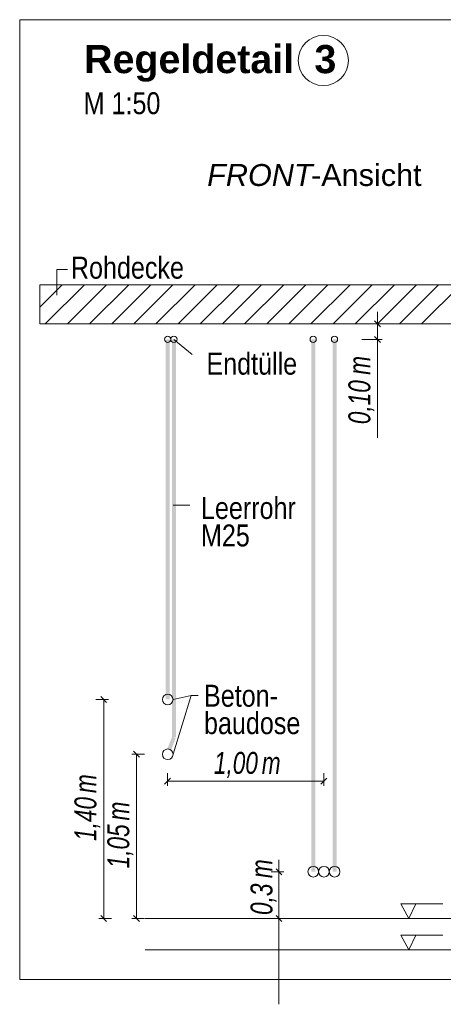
# Model space of a CAD drawing. Extents: x -620 to 3480, y 62 to 1102.
# Tile 117 of 256: x 128 to 155, y 693 to 756. Entities that reach past the tile are written whole.
import ezdxf
from ezdxf.lldxf.tags import DXFTag

# ---------------------------------------------------------------- set-up
doc = ezdxf.new("R2010")
doc.units = 0
doc.layers.get('0').update_dxf_attribs({"lineweight": 13})
for name, color, linetype, lineweight, true_color in [('E_Aussparung Bemaßung-A06G9STT8I', 5, 'Continuous', 9, 0x0000ff), ('E_Betonbaudose', 1, 'Continuous', 13, 0xff0000), ('E_Detail_Beschriftung', 7, 'Continuous', 13, 0x009900), ('E_Detail_Wandschraffur', 7, 'Continuous', 5, 0xc0c0c0), ('E_Leerrohr Beschriftung', 1, 'Continuous', 9, 0xff0000)]:
    doc.layers.add(name, color=color, linetype=linetype, lineweight=lineweight, true_color=true_color)
doc.layers.add('E_Detail_Linie_Text_Bem', color=7, linetype='Continuous', lineweight=13)
doc.styles.get("Standard").update_dxf_attribs({"font": 'ARIALN.TTF'})
tags = doc.linetypes.add('fein_strichliert', pattern=[4, 1, -2, 1]).pattern_tags.tags
tags[8:9] = [DXFTag(74, 4), DXFTag(75, 0), DXFTag(340, '0'), DXFTag(46, 0.0), DXFTag(50, 0.0), DXFTag(44, 0.0), DXFTag(45, 0.0)]
tags[6:7] = [DXFTag(74, 4), DXFTag(75, 0), DXFTag(340, '0'), DXFTag(46, 0.0), DXFTag(50, 0.0), DXFTag(44, 0.0), DXFTag(45, 0.0)]
tags[4:5] = [DXFTag(74, 4), DXFTag(75, 0), DXFTag(340, '0'), DXFTag(46, 0.0), DXFTag(50, 0.0), DXFTag(44, 0.0), DXFTag(45, 0.0)]
tags = doc.linetypes.add('fein_strichliert-A06G9STX8I', pattern=[4, 1, -2, 1]).pattern_tags.tags
tags[8:9] = [DXFTag(74, 4), DXFTag(75, 0), DXFTag(340, '0'), DXFTag(46, 0.0), DXFTag(50, 0.0), DXFTag(44, 0.0), DXFTag(45, 0.0)]
tags[6:7] = [DXFTag(74, 4), DXFTag(75, 0), DXFTag(340, '0'), DXFTag(46, 0.0), DXFTag(50, 0.0), DXFTag(44, 0.0), DXFTag(45, 0.0)]
tags[4:5] = [DXFTag(74, 4), DXFTag(75, 0), DXFTag(340, '0'), DXFTag(46, 0.0), DXFTag(50, 0.0), DXFTag(44, 0.0), DXFTag(45, 0.0)]

# ---------------------------------------------------------------- blocks, each defined once
blk = doc.blocks.new('Referenz-A06G9SU08I')
at = {"layer": 'E_Aussparung Bemaßung-A06G9STT8I', "linetype": 'Continuous', "ltscale": 0.13}
for p, q in [((151.132, 737.204), (151.132, 729.165)), ((150.941, 736.631), (151.323, 736.249)), ((151.432, 736.44), (150.132, 736.44)), ((151.432, 735.44), (150.132, 735.44)), ((150.941, 735.631), (151.323, 735.249)), ((133.932, 712.44), (133.132, 712.44)), ((133.823, 712.249), (133.441, 712.631)), ((133.632, 712.44), (133.632, 698.44)), ((135.432, 708.94), (136.232, 708.94)), ((135.923, 708.749), (135.541, 709.131)), ((135.732, 708.94), (135.732, 698.44)), ((137.717, 706.925), (137.717, 707.725)), ((147.705, 706.925), (147.705, 707.725)), ((137.908, 707.415), (137.526, 707.034)), ((137.717, 707.225), (147.705, 707.225)), ((147.896, 707.415), (147.514, 707.034)), ((144.832, 702.204), (144.832, 692.968)), ((145.132, 701.44), (144.332, 701.44)), ((144.641, 701.631), (145.023, 701.249)), ((133.332, 698.44), (134.132, 698.44)), ((133.823, 698.249), (133.441, 698.631)), ((135.432, 698.44), (136.232, 698.44)), ((135.923, 698.249), (135.541, 698.631)), ((145.132, 698.44), (144.332, 698.44)), ((144.641, 698.631), (145.023, 698.249))]:
    blk.add_line(p, q, dxfattribs=at)
at = {"layer": 'E_Betonbaudose', "linetype": 'Continuous', "ltscale": 0.13}
for centre, radius in [((137.717, 735.45), 0.2), ((138.117, 735.45), 0.2), ((147.016, 735.45), 0.2), ((148.376, 735.45), 0.2), ((137.726, 712.44), 0.34), ((137.726, 708.94), 0.34), ((147.025, 701.44), 0.34), ((147.705, 701.44), 0.34), ((148.385, 701.44), 0.34)]:
    blk.add_circle(centre, radius, dxfattribs=at)
at = {"layer": 'E_Detail_Linie_Text_Bem', "linetype": 'fein_strichliert-A06G9STX8I', "ltscale": 0.65}
for p, q in [((191.036, 755.867), (128.267, 755.867)), ((128.267, 755.867), (128.267, 694.551)), ((128.267, 694.551), (188.01, 694.551))]:
    blk.add_line(p, q, dxfattribs=at)
at = {"layer": 'E_Detail_Linie_Text_Bem', "color": 0, "linetype": 'Continuous', "ltscale": 0.13}
for p, q in [((130.638, 738.26), (130.638, 739.908)), ((130.638, 739.908), (131.325, 739.908)), ((139.295, 734.488), (138.117, 735.44)), ((139.141, 724.854), (138.081, 724.854)), ((139.215, 712.695), (138.066, 712.44)), ((139.215, 712.695), (138.066, 708.94)), ((139.215, 712.695), (139.676, 712.695)), ((153.125, 698.44), (152.616, 699.39)), ((152.616, 699.39), (155.3, 699.39)), ((153.583, 699.393), (153.125, 698.44)), ((153.125, 696.44), (152.616, 697.39)), ((152.616, 697.39), (155.3, 697.39)), ((153.583, 697.393), (153.125, 696.44))]:
    blk.add_line(p, q, dxfattribs=at)
at = {"layer": 'E_Detail_Linie_Text_Bem', "linetype": 'Continuous', "ltscale": 0.13}
for p, q in [((180.883, 738.94), (129.556, 738.94)), ((129.556, 738.94), (129.556, 736.44)), ((129.556, 736.44), (139.949, 736.44)), ((129.556, 736.44), (178.383, 736.44)), ((139.949, 736.44), (180.883, 736.44)), ((136.283, 698.44), (174.413, 698.44)), ((136.283, 696.44), (174.413, 696.44))]:
    blk.add_line(p, q, dxfattribs=at)
for points in [[(137.851, 735.441), (137.851, 712.44), (137.601, 735.44), (137.601, 712.44)], [(138.242, 735.45), (138.242, 710.014), (137.992, 735.449), (137.992, 710.014)], [(147.15, 735.441), (147.15, 701.44), (146.9, 735.44), (146.9, 701.44)], [(148.51, 735.441), (148.51, 701.44), (148.26, 735.44), (148.26, 701.44)], [(138.234, 709.969), (137.925, 709.179), (138, 710.059), (137.692, 709.271)]]:
    blk.add_solid(points, dxfattribs=at)
at = {"layer": 'E_Detail_Wandschraffur', "linetype": 'ByBlock', "ltscale": 0.13}
for p, q in [((129.556, 737.507), (130.989, 738.94)), ((131.317, 736.44), (133.817, 738.94)), ((134.146, 736.44), (136.646, 738.94)), ((136.974, 736.44), (139.474, 738.94)), ((139.803, 736.44), (142.303, 738.94)), ((142.631, 736.44), (145.131, 738.94)), ((145.46, 736.44), (147.96, 738.94)), ((148.288, 736.44), (150.788, 738.94)), ((151.116, 736.44), (153.616, 738.94)), ((153.945, 736.44), (156.445, 738.94))]:
    blk.add_line(p, q, dxfattribs=at)
at = {"layer": 'E_Detail_Wandschraffur', "linetype": 'fein_strichliert', "ltscale": 0.13}
for p, q in [((129.556, 738.921), (129.575, 738.94)), ((129.903, 736.44), (132.403, 738.94)), ((132.732, 736.44), (135.232, 738.94)), ((135.56, 736.44), (138.06, 738.94)), ((138.389, 736.44), (140.889, 738.94)), ((141.217, 736.44), (143.717, 738.94)), ((144.045, 736.44), (146.545, 738.94)), ((146.874, 736.44), (149.374, 738.94)), ((149.702, 736.44), (152.202, 738.94)), ((152.531, 736.44), (155.031, 738.94))]:
    blk.add_line(p, q, dxfattribs=at)
at = {"layer": 'E_Leerrohr Beschriftung', "linetype": 'Continuous', "ltscale": 0.13}
blk.add_circle((147.665, 753.26), 1.6, dxfattribs=at)
at = {"layer": 'E_Aussparung Bemaßung-A06G9STT8I', "linetype": 'Continuous', "ltscale": 0.13, "char_height": 1.4, "attachment_point": 1, "rotation": 90}
for s, insert in [('{\\W0.9;\\fArial Narrow|b0|i1;m}', (149.266, 733.181)), ('{\\W0.9;\\fArial Narrow|b0|i1;0,10 }', (149.266, 730.027)), ('{\\W0.9;\\fArial Narrow|b0|i1;m}', (131.766, 706.461)), ('{\\W0.9;\\fArial Narrow|b0|i1;1,40 }', (131.766, 703.403)), ('{\\W0.9;\\fArial Narrow|b0|i1;m}', (133.866, 704.711)), ('{\\W0.9;\\fArial Narrow|b0|i1;1,05 }', (133.866, 701.653)), ('{\\W0.9;\\fArial Narrow|b0|i1;m}', (143.014, 701.026)), ('{\\W0.9;\\fArial Narrow|b0|i1;0,3 }', (143.014, 698.675))]:
    blk.add_mtext(s, dxfattribs=dict(at, insert=insert))
at = {"layer": 'E_Aussparung Bemaßung-A06G9STT8I', "linetype": 'Continuous', "ltscale": 0.13, "char_height": 1.4, "attachment_point": 1}
for s, insert in [('{\\W0.9;\\fArial Narrow|b0|i1;1,00 }', (140.675, 709.091)), ('{\\W0.9;\\fArial Narrow|b0|i1;m}', (143.732, 709.091))]:
    blk.add_mtext(s, dxfattribs=dict(at, insert=insert))
at = {"layer": 'E_Detail_Beschriftung', "color": 1, "linetype": 'Continuous', "lineweight": 35, "ltscale": 0.35, "true_color": 0xff0000, "char_height": 1.8, "attachment_point": 1}
for s, insert in [('{\\fArial|b1|i0;Regeldetail}', (132.384, 754.252)), ('{\\fArial|b1|i0;3}', (147.098, 754.252))]:
    blk.add_mtext(s, dxfattribs=dict(at, insert=insert))
at = {"layer": 'E_Detail_Beschriftung', "linetype": 'Continuous', "ltscale": 0.13, "char_height": 1.4, "attachment_point": 1}
for s, insert in [('{\\fArial Narrow;M 1:50}', (132.354, 751.231)), ('{\\fArial Narrow;Rohdecke}', (131.539, 740.725)), ('{\\fArial Narrow;Endtülle}', (140.197, 734.593)), ('{\\fArial Narrow;Leerrohr}', (139.849, 725.374)), ('{\\fArial Narrow;M25}', (139.849, 723.621)), ('{\\fArial Narrow;Beton-}', (140.042, 713.38)), ('{\\fArial Narrow;baudose}', (140.042, 711.63))]:
    blk.add_mtext(s, dxfattribs=dict(at, insert=insert))
at = {"layer": 'E_Detail_Beschriftung', "linetype": 'Continuous', "lineweight": -2, "ltscale": 0.25, "char_height": 1.4, "attachment_point": 1}
for s, insert in [('{\\fArial|b0|i1;FRONT}', (140.244, 746.645)), ('{\\fArial;-Ansicht}', (146.88, 746.645))]:
    blk.add_mtext(s, dxfattribs=dict(at, insert=insert))

msp = doc.modelspace()

# ---------------------------------------------------------------- block references
at = {"color": 8, "lineweight": 25, "ltscale": 0.25, "true_color": 0x808080}
msp.add_blockref('Referenz-A06G9SU08I', (0, 0), dxfattribs=at)

doc.saveas('drawing.dxf')
